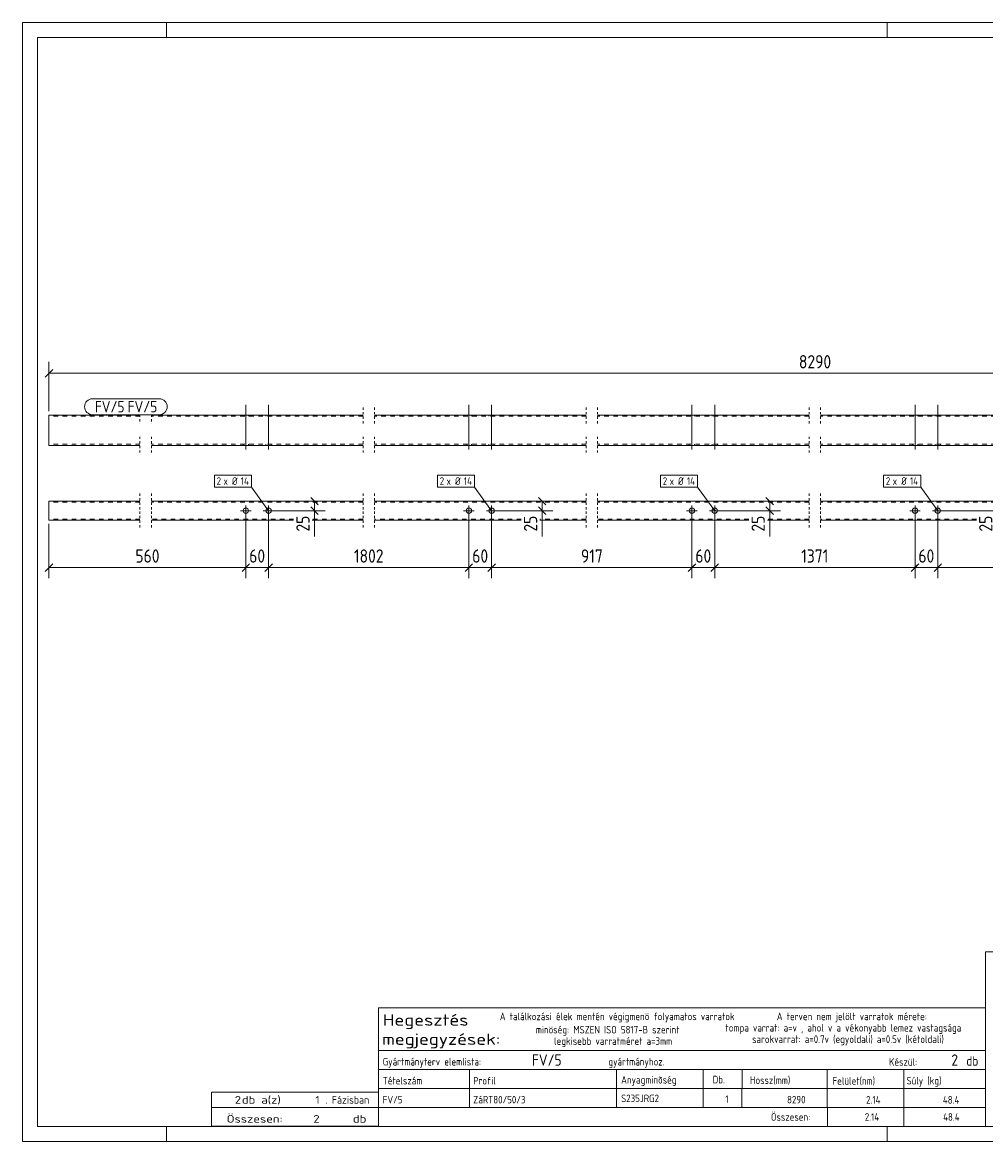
# Model space of a CAD drawing. Header units: millimetres. Extents: x 1 to 419, y 1 to 296.
# Tile 1 of 2: x 1 to 255, y 1 to 296. Entities that reach past the tile are written whole.
import ezdxf

# ---------------------------------------------------------------- set-up
doc = ezdxf.new("R2010")
doc.units = ezdxf.units.MM
doc.header["$LTSCALE"] = 0.6
for name, pattern in [('XKITLINE00', [0]), ('XKITLINE01', [4, 1, -1, 1, -1]), ('XKITLINE02', [4, 2, -2])]:
    doc.linetypes.add(name, pattern=pattern)
for name, color, linetype, lineweight in [('Bolt', 7, 'Continuous', 0), ('BoltMark', 3, 'Continuous', 0), ('DrawingSheet', 5, 'Continuous', 0), ('OtherObjectType', 1, 'Continuous', 0), ('Part', 2, 'Continuous', 0), ('PartMark', 3, 'Continuous', 0), ('Z-DIMENSIONS', 1, 'Continuous', 0)]:
    doc.layers.add(name, color=color, linetype=linetype, lineweight=lineweight)
doc.styles.add('ISOCPEUR', font='ISOCPEUR.TTF')

msp = doc.modelspace()

# ---------------------------------------------------------------- linework, layer by layer
at = {"layer": 'Bolt', "color": 3, "linetype": 'XKITLINE00', "lineweight": 0}
for p, q in [((59.9, 183.46), (59.9, 195.21)), ((65.9, 183.46), (65.9, 195.21)), ((118.7, 183.46), (118.7, 195.21)), ((124.7, 183.46), (124.7, 195.21)), ((177.5, 183.46), (177.5, 195.21)), ((183.5, 183.46), (183.5, 195.21)), ((236.3, 183.46), (236.3, 195.21)), ((242.3, 183.46), (242.3, 195.21)), ((59.2, 192.2), (59.2, 192.5)), ((60.6, 192.2), (60.6, 192.5)), ((65.2, 192.2), (65.2, 192.5)), ((66.6, 192.2), (66.6, 192.5)), ((118, 192.2), (118, 192.5)), ((119.4, 192.2), (119.4, 192.5)), ((124, 192.2), (124, 192.5)), ((125.4, 192.2), (125.4, 192.5)), ((176.8, 192.2), (176.8, 192.5)), ((178.2, 192.2), (178.2, 192.5)), ((182.8, 192.2), (182.8, 192.5)), ((184.2, 192.2), (184.2, 192.5)), ((235.6, 192.2), (235.6, 192.5)), ((237, 192.2), (237, 192.5)), ((241.6, 192.2), (241.6, 192.5)), ((243, 192.2), (243, 192.5)), ((59.2, 184.5), (59.2, 184.8)), ((60.6, 184.5), (60.6, 184.8)), ((65.2, 184.5), (65.2, 184.8)), ((66.6, 184.5), (66.6, 184.8)), ((118, 184.5), (118, 184.8)), ((119.4, 184.5), (119.4, 184.8)), ((124, 184.5), (124, 184.8)), ((125.4, 184.5), (125.4, 184.8)), ((176.8, 184.5), (176.8, 184.8)), ((178.2, 184.5), (178.2, 184.8)), ((182.8, 184.5), (182.8, 184.8)), ((184.2, 184.5), (184.2, 184.8)), ((235.6, 184.5), (235.6, 184.8)), ((237, 184.5), (237, 184.8)), ((241.6, 184.5), (241.6, 184.8)), ((243, 184.5), (243, 184.8)), ((59.9, 165.9), (59.9, 168.7)), ((65.9, 165.9), (65.9, 168.7)), ((118.7, 165.9), (118.7, 168.7)), ((124.7, 165.9), (124.7, 168.7)), ((177.5, 165.9), (177.5, 168.7)), ((183.5, 165.9), (183.5, 168.7)), ((236.3, 165.9), (236.3, 168.7)), ((242.3, 165.9), (242.3, 168.7)), ((61.3, 167.3), (58.5, 167.3)), ((67.3, 167.3), (64.5, 167.3)), ((120.1, 167.3), (117.3, 167.3)), ((126.1, 167.3), (123.3, 167.3)), ((178.9, 167.3), (176.1, 167.3)), ((184.9, 167.3), (182.1, 167.3)), ((237.7, 167.3), (234.9, 167.3)), ((243.7, 167.3), (240.9, 167.3))]:
    msp.add_line(p, q, dxfattribs=at)
for centre in [(59.9, 167.3), (65.9, 167.3), (118.7, 167.3), (124.7, 167.3), (177.5, 167.3), (183.5, 167.3), (236.3, 167.3), (242.3, 167.3)]:
    msp.add_circle(centre, 0.7, dxfattribs=at)
at = {"layer": 'BoltMark', "color": 7, "linetype": 'XKITLINE00', "lineweight": 0}
for p, q in [((51.61, 176.7), (61.4, 176.7)), ((51.61, 173.5), (51.61, 176.7)), ((61.4, 173.5), (61.4, 176.7)), ((110.41, 176.7), (120.2, 176.7)), ((110.41, 173.5), (110.41, 176.7)), ((120.2, 173.5), (120.2, 176.7)), ((169.21, 176.7), (179, 176.7)), ((169.21, 173.5), (169.21, 176.7)), ((179, 173.5), (179, 176.7)), ((228.01, 176.7), (237.8, 176.7)), ((228.01, 173.5), (228.01, 176.7)), ((237.8, 173.5), (237.8, 176.7)), ((51.61, 173.5), (61.4, 173.5)), ((65.9, 167.3), (61.4, 173.5)), ((110.41, 173.5), (120.2, 173.5)), ((124.7, 167.3), (120.2, 173.5)), ((169.21, 173.5), (179, 173.5)), ((183.5, 167.3), (179, 173.5)), ((228.01, 173.5), (237.8, 173.5)), ((242.3, 167.3), (237.8, 173.5))]:
    msp.add_line(p, q, dxfattribs=at)
at = {"layer": 'DrawingSheet', "color": 2, "linetype": 'XKITLINE00', "lineweight": 0}
for p, q in [((419, 296), (1, 296)), ((1, 296), (1, 1)), ((39, 292), (39, 296)), ((229, 292), (229, 296)), ((39, 1), (39, 5)), ((229, 1), (229, 5)), ((1, 1), (419, 1))]:
    msp.add_line(p, q, dxfattribs=at)
at = {"layer": 'DrawingSheet', "color": 3, "linetype": 'XKITLINE00', "lineweight": 0}
for p, q in [((415, 292), (5, 292)), ((5, 292), (5, 5)), ((5, 5), (415, 5))]:
    msp.add_line(p, q, dxfattribs=at)
at = {"layer": 'OtherObjectType', "color": 7, "linetype": 'XKITLINE00', "lineweight": 0}
for p, q in [((254.84, 51.05), (254.84, 6.75)), ((254.84, 51.05), (415, 51.05)), ((94.84, 25), (94.84, 36.25)), ((94.84, 36.25), (254.84, 36.25)), ((254.84, 36.25), (254.84, 25)), ((94.84, 25), (254.84, 25)), ((94.84, 25), (254.84, 25)), ((94.84, 25), (94.84, 20)), ((254.84, 25), (254.84, 20)), ((94.84, 20), (254.84, 20)), ((94.84, 20), (94.84, 15)), ((118.84, 20), (118.84, 15)), ((157.61, 15), (157.61, 20)), ((180.5, 20), (180.5, 15)), ((190.7, 20), (190.7, 15.12)), ((213.15, 20), (213.15, 15)), ((233.33, 20), (233.33, 15)), ((254.84, 20), (254.84, 15)), ((94.84, 15), (254.84, 15)), ((94.84, 15), (94.84, 10)), ((118.84, 15), (118.84, 10)), ((157.61, 10), (157.61, 15)), ((180.5, 15), (180.5, 10)), ((190.67, 15), (190.67, 10)), ((213.18, 15), (213.18, 10)), ((233.33, 15), (233.33, 10)), ((254.84, 15), (254.84, 10)), ((50.84, 10), (50.84, 14)), ((50.84, 14), (94.84, 14)), ((94.84, 10), (94.84, 14)), ((50.84, 10), (94.84, 10)), ((50.85, 5.02), (50.84, 9.99)), ((50.84, 9.98), (94.74, 9.98)), ((94.84, 10), (254.84, 10)), ((94.84, 10), (94.84, 5)), ((213.19, 10), (213.19, 5)), ((233.31, 10), (233.31, 5)), ((254.84, 10), (254.84, 5)), ((50.89, 5.03), (94.79, 5.03)), ((94.84, 5), (254.84, 5))]:
    msp.add_line(p, q, dxfattribs=at)
at = {"layer": 'Part', "color": 2, "linetype": 'XKITLINE00', "lineweight": 0}
for p, q in [((8, 184.5), (8, 192.5)), ((32, 192.5), (8, 192.5)), ((90.8, 192.5), (35, 192.5)), ((149.6, 192.5), (93.8, 192.5)), ((208.4, 192.5), (152.6, 192.5)), ((267.2, 192.5), (211.4, 192.5)), ((32, 184.5), (8, 184.5)), ((90.8, 184.5), (35, 184.5)), ((149.6, 184.5), (93.8, 184.5)), ((208.4, 184.5), (152.6, 184.5)), ((267.2, 184.5), (211.4, 184.5)), ((8, 164.8), (8, 169.8)), ((32, 169.8), (8, 169.8)), ((90.8, 169.8), (35, 169.8)), ((149.6, 169.8), (93.8, 169.8)), ((208.4, 169.8), (152.6, 169.8)), ((267.2, 169.8), (211.4, 169.8)), ((32, 164.8), (8, 164.8)), ((72.5, 164.8), (35, 164.8)), ((90.8, 164.8), (77.4, 164.8)), ((132.5, 164.8), (93.8, 164.8)), ((149.6, 164.8), (137.4, 164.8)), ((192.5, 164.8), (152.6, 164.8)), ((208.4, 164.8), (197.4, 164.8)), ((252.5, 164.8), (211.4, 164.8))]:
    msp.add_line(p, q, dxfattribs=at)
at = {"layer": 'Part', "color": 7, "linetype": 'XKITLINE02', "lineweight": 0}
for p, q in [((32, 192.2), (8, 192.2)), ((90.8, 192.2), (35, 192.2)), ((149.6, 192.2), (93.8, 192.2)), ((208.4, 192.2), (152.6, 192.2)), ((267.2, 192.2), (211.4, 192.2)), ((32, 184.8), (8, 184.8)), ((90.8, 184.8), (35, 184.8)), ((149.6, 184.8), (93.8, 184.8)), ((208.4, 184.8), (152.6, 184.8)), ((267.2, 184.8), (211.4, 184.8)), ((32, 169.5), (8, 169.5)), ((90.8, 169.5), (35, 169.5)), ((149.6, 169.5), (93.8, 169.5)), ((208.4, 169.5), (152.6, 169.5)), ((267.2, 169.5), (211.4, 169.5)), ((32, 165.1), (8, 165.1)), ((72.5, 165.1), (35, 165.1)), ((90.8, 165.1), (77.4, 165.1)), ((132.5, 165.1), (93.8, 165.1)), ((149.6, 165.1), (137.4, 165.1)), ((192.5, 165.1), (152.6, 165.1)), ((208.4, 165.1), (197.4, 165.1)), ((252.5, 165.1), (211.4, 165.1))]:
    msp.add_line(p, q, dxfattribs=at)
at = {"layer": 'Part', "color": 2, "linetype": 'XKITLINE01', "lineweight": 0}
for p, q in [((32, 192.6), (32, 190.2)), ((35, 192.6), (35, 190.2)), ((90.8, 194.5), (90.8, 190.2)), ((93.8, 194.5), (93.8, 190.2)), ((149.6, 194.5), (149.6, 190.2)), ((152.6, 194.5), (152.6, 190.2)), ((208.4, 194.5), (208.4, 190.2)), ((211.4, 194.5), (211.4, 190.2)), ((32, 186.8), (32, 182.5)), ((35, 186.8), (35, 182.5)), ((90.8, 186.8), (90.8, 182.5)), ((93.8, 186.8), (93.8, 182.5)), ((149.6, 186.8), (149.6, 182.5)), ((152.6, 186.8), (152.6, 182.5)), ((208.4, 186.8), (208.4, 182.5)), ((211.4, 186.8), (211.4, 182.5)), ((32, 171.8), (32, 167.5)), ((35, 171.8), (35, 167.5)), ((90.8, 171.8), (90.8, 167.5)), ((93.8, 171.8), (93.8, 167.5)), ((149.6, 171.8), (149.6, 167.5)), ((152.6, 171.8), (152.6, 167.5)), ((208.4, 171.8), (208.4, 167.5)), ((211.4, 171.8), (211.4, 167.5)), ((32, 167.1), (32, 162.8)), ((35, 167.1), (35, 162.8)), ((90.8, 167.1), (90.8, 162.8)), ((93.8, 167.1), (93.8, 162.8)), ((149.6, 167.1), (149.6, 162.8)), ((152.6, 167.1), (152.6, 162.8)), ((208.4, 167.1), (208.4, 162.8)), ((211.4, 167.1), (211.4, 162.8))]:
    msp.add_line(p, q, dxfattribs=at)
at = {"layer": 'PartMark', "color": 7, "linetype": 'XKITLINE00', "lineweight": 0}
for p, q in [((19.5, 196.8), (37.07, 196.8)), ((19.5, 192.6), (37.07, 192.6))]:
    msp.add_line(p, q, dxfattribs=at)
for centre, start, end in [((19.5, 194.7), 90, 270), ((37.07, 194.7), 270, 90)]:
    msp.add_arc(centre, 2.1, start, end, dxfattribs=at)
at = {"layer": 'Z-DIMENSIONS', "color": 7, "linetype": 'XKITLINE00', "lineweight": 0}
for p, q in [((8, 193.5), (8, 206.55)), ((8.99, 204.49), (7.01, 202.51)), ((8, 203.5), (411.8, 203.5)), ((66.9, 169.8), (80.8, 169.8)), ((77.01, 170.79), (78.99, 168.81)), ((77.01, 168.29), (78.99, 166.32)), ((78, 167.3), (78, 169.8)), ((125.7, 169.8), (140.8, 169.8)), ((137.01, 170.79), (138.99, 168.81)), ((137.01, 168.29), (138.99, 166.32)), ((138, 167.3), (138, 169.8)), ((184.5, 169.8), (200.8, 169.8)), ((197.01, 170.79), (198.99, 168.81)), ((197.01, 168.29), (198.99, 166.32)), ((198, 167.3), (198, 169.8)), ((243.3, 169.8), (260.8, 169.8)), ((59.9, 166.3), (59.9, 149.5)), ((59.9, 166.3), (59.9, 149.5)), ((65.9, 166.3), (65.9, 149.5)), ((65.9, 166.3), (65.9, 149.5)), ((66.9, 167.3), (80.8, 167.3)), ((78, 167.3), (78, 160.47)), ((78, 167.3), (78, 160.47)), ((118.7, 166.3), (118.7, 149.5)), ((118.7, 166.3), (118.7, 149.5)), ((124.7, 166.3), (124.7, 149.5)), ((124.7, 166.3), (124.7, 149.5)), ((125.7, 167.3), (140.8, 167.3)), ((138, 167.3), (138, 160.47)), ((138, 167.3), (138, 160.47)), ((177.5, 166.3), (177.5, 149.5)), ((177.5, 166.3), (177.5, 149.5)), ((183.5, 166.3), (183.5, 149.5)), ((183.5, 166.3), (183.5, 149.5)), ((184.5, 167.3), (200.8, 167.3)), ((198, 167.3), (198, 160.47)), ((198, 167.3), (198, 160.47)), ((236.3, 166.3), (236.3, 149.5)), ((236.3, 166.3), (236.3, 149.5)), ((242.3, 166.3), (242.3, 149.5)), ((242.3, 166.3), (242.3, 149.5)), ((243.3, 167.3), (260.8, 167.3)), ((8, 163.8), (8, 149.5)), ((8.99, 153.29), (7.01, 151.31)), ((8, 152.3), (59.9, 152.3)), ((60.89, 153.29), (58.91, 151.31)), ((60.5, 152.9), (58.91, 151.31)), ((59.9, 152.3), (65.9, 152.3)), ((66.89, 153.29), (64.91, 151.31)), ((66.89, 153.29), (64.91, 151.31)), ((65.9, 152.3), (118.7, 152.3)), ((119.69, 153.29), (117.71, 151.31)), ((119.3, 152.9), (117.71, 151.31)), ((118.7, 152.3), (124.7, 152.3)), ((125.69, 153.29), (123.71, 151.31)), ((125.69, 153.29), (123.71, 151.31)), ((124.7, 152.3), (177.5, 152.3)), ((178.49, 153.29), (176.51, 151.31)), ((178.1, 152.9), (176.51, 151.31)), ((177.5, 152.3), (183.5, 152.3)), ((184.49, 153.29), (182.51, 151.31)), ((184.49, 153.29), (182.51, 151.31)), ((183.5, 152.3), (236.3, 152.3)), ((237.29, 153.29), (235.31, 151.31)), ((236.9, 152.9), (235.31, 151.31)), ((236.3, 152.3), (242.3, 152.3)), ((243.29, 153.29), (241.31, 151.31)), ((243.29, 153.29), (241.31, 151.31)), ((242.3, 152.3), (295.1, 152.3))]:
    msp.add_line(p, q, dxfattribs=at)
at = {"layer": 'Z-DIMENSIONS', "color": 3}
for p in [(8, 203.5), (78, 169.8), (138, 169.8), (198, 169.8), (78, 167.3), (138, 167.3), (198, 167.3), (8, 152.3), (59.9, 152.3), (59.9, 152.3), (65.9, 152.3), (65.9, 152.3), (118.7, 152.3), (118.7, 152.3), (124.7, 152.3), (124.7, 152.3), (177.5, 152.3), (177.5, 152.3), (183.5, 152.3), (183.5, 152.3), (236.3, 152.3), (236.3, 152.3), (242.3, 152.3), (242.3, 152.3)]:
    msp.add_point(p, dxfattribs=at)

# ---------------------------------------------------------------- texts
at = {"layer": 'BoltMark', "color": 3, "style": 'ISOCPEUR', "width": 0.85}
for s, p in [('2', (52.21, 174.1)), ('x Ø', (54.01, 174.1)), ('14', (58.57, 174.1)), ('2', (111.01, 174.1)), ('x Ø', (112.81, 174.1)), ('14', (117.37, 174.1)), ('2', (169.81, 174.1)), ('x Ø', (171.61, 174.1)), ('14', (176.17, 174.1)), ('2', (228.61, 174.1)), ('x Ø', (230.41, 174.1)), ('14', (234.97, 174.1))]:
    msp.add_text(s, height=2, dxfattribs=at).set_placement(p)
at = {"layer": 'OtherObjectType', "color": 7, "style": 'ISOCPEUR'}
for s, height, width, p in [('Hegesztés', 3, 1.19, (95.99, 31.56)), ('A találkozási élek mentén végigmenö folyamatos varratok', 2, 0.85, (126.84, 33)), ('A terven nem jelölt varratok mérete:', 2, 0.85, (199.86, 33)), ('megjegyzések:', 3, 1.19, (95.84, 26.5)), ('minöség: MSZEN ISO 5817-B szerint', 2, 0.85, (136.34, 29.5)), ('tompa varrat: a=v , ahol v a vékonyabb lemez vastagsága', 2, 0.85, (186.34, 30)), ('legkisebb varratméret a=3mm', 2, 0.85, (141.16, 26.5)), ('sarokvarrat: a=0.7v (egyoldali) a=0.5v (kétoldali)', 2, 0.85, (193.34, 27)), ('db', 2.5, 0.85, (249.84, 21)), ('Gyártmányterv elemlista:                               gyártmányhoz.', 2, 0.85, (95.99, 21.06)), ('Készül:', 2, 0.85, (229.47, 21)), ('Tételszám', 2, 0.85, (95.99, 16.06)), ('Profil', 2, 0.85, (119.84, 16.06)), ('Anyagminõség', 2, 0.85, (158.83, 16.29)), ('Db.', 2, 0.85, (182.96, 16.35)), ('Hossz(mm)', 2, 0.85, (192.78, 16.2)), ('Felület(nm)', 2, 0.85, (214.56, 16)), ('Súly (kg)', 2, 0.85, (234.05, 16.06)), ('2', 2, 1.211571, (56.99, 11)), ('db a(z)', 2, 1.211571, (58.84, 11)), ('1', 2, 1.211571, (78.19, 11)), ('. Fázisban', 2, 0.935, (80.84, 11)), ('Összesen:', 2, 0.85, (198.33, 6.5)), ('Összesen:            db', 2, 1.211571, (54.84, 6)), ('2', 2, 1.211571, (77.7, 6))]:
    msp.add_text(s, height=height, dxfattribs=dict(at, width=width)).set_placement(p)
at = {"layer": 'OtherObjectType', "color": 5, "style": 'ISOCPEUR', "width": 0.85}
for s, height, p in [('FV/5', 3, (135.32, 21)), ('2', 3, (245.89, 21)), ('FV/5', 2, (95.99, 11.06)), ('ZáRT80/50/3', 2, (119.84, 11.06)), ('S235JRG2', 2, (158.83, 11.4)), ('1', 2, (186.28, 11.17)), ('8290', 2, (202.58, 11.06)), ('2.14', 2, (223.4, 11)), ('48.4', 2, (243.65, 11)), ('2.14', 2, (223.06, 6.5)), ('48.4', 2, (243.72, 6.5))]:
    msp.add_text(s, height=height, dxfattribs=at).set_placement(p)
at = {"layer": 'PartMark', "color": 1, "style": 'ISOCPEUR', "width": 0.85}
msp.add_text('FV/5', height=3, dxfattribs=at).set_placement((20.1, 193.2))
at = {"layer": 'PartMark', "color": 3, "style": 'ISOCPEUR', "width": 0.85}
msp.add_text('FV/5', height=3, dxfattribs=at).set_placement((28.73, 193.2))
at = {"layer": 'Z-DIMENSIONS', "color": 3, "style": 'ISOCPEUR', "width": 0.85}
for s, p in [('8290', (205.69, 204.8)), ('560', (30.79, 153.6)), ('60', (60.79, 153.6)), ('1802', (88.39, 153.6)), ('60', (119.59, 153.6)), ('917', (148.24, 153.6)), ('60', (178.39, 153.6)), ('1371', (206.29, 153.6)), ('60', (237.19, 153.6))]:
    msp.add_text(s, height=3.5, dxfattribs=at).set_placement(p)
for p in [(76.7, 161.78), (136.7, 161.78), (196.7, 161.78), (256.7, 161.78)]:
    msp.add_text('25', height=3.5, rotation=90.0002, dxfattribs=at).set_placement(p)

doc.saveas('drawing.dxf')
